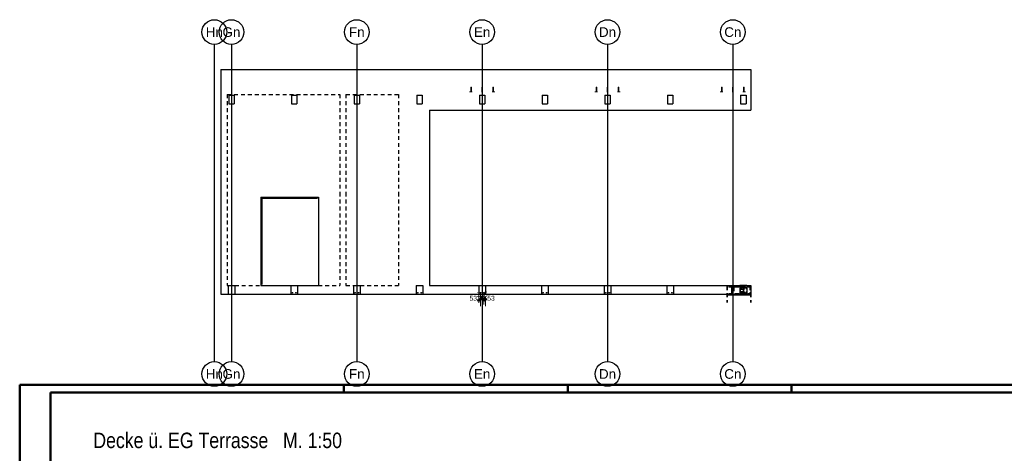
# Model space of a CAD drawing. Header units: millimetres. Extents: x -74 to 79, y 0 to 54.
# Tile 142 of 164: x 0 to 32, y 40 to 54. Entities that reach past the tile are written whole.
import ezdxf
from ezdxf.enums import TextEntityAlignment as Align

# ---------------------------------------------------------------- set-up
doc = ezdxf.new("R2010")
doc.units = ezdxf.units.MM
doc.linetypes.add('HIDDEN', pattern=[0.375, 0.25, -0.125])
for name, color, linetype, lineweight in [('01_Neubau Beschriftung', 7, 'Continuous', 20), ('01_Neubau Türen-Fassade', 7, 'Continuous', 20), ('11_Koordinaten zur Einordnung - nicht mit drucken', 7, 'Continuous', 20), ('Achsen', 7, 'Continuous', 20)]:
    doc.layers.add(name, color=color, linetype=linetype, lineweight=lineweight)
doc.styles.add('Arial', font='arial.ttf')
doc.styles.add('Arial Narrow', font='ARIALN.TTF')
doc.dimstyles.new('Arch_Strakon_dimstyle', dxfattribs={"dimtxt": 15.75, "dimasz": 1, "dimexe": 1.25, "dimexo": 0.0625, "dimgap": 1, "dimtad": 0, "dimdec": 3, "dimzin": 12, "dimdsep": 46, "dimtxsty": 'Arial Narrow', "dimblk": 'Arrowhead_Tick', "dimsah": 1, "dimcen": 0, "dimse1": 1, "dimse2": 1, "dimclrd": 6, "dimclrt": 2, "dimazin": 0, "dimtfac": 1, "dimtdec": 4, "dimtmove": 0, "dimatfit": 3, "dimldrblk": 'NONE', "dimfxl": 1, "dimtvp": 1, "dimtolj": 1, "dimtzin": 0, "dimlwd": 13, "dimarcsym": 2})

# ---------------------------------------------------------------- blocks, each defined once
blk = doc.blocks.new('Arrowhead_Tick')
at = {"color": 2, "linetype": 'Continuous', "lineweight": 35}
blk.add_line((4.4, 4.4), (-4.4, -4.4), dxfattribs=at)
at = {"color": 0, "linetype": 'Continuous', "lineweight": -2}
for p, q in [((-1, 0), (0, 0)), ((0, 20), (0, -10)), ((10, 0), (0, 0))]:
    blk.add_line(p, q, dxfattribs=at)
blk = doc.blocks.new('*D144')
at = {"color": 6, "linetype": 'Continuous', "lineweight": 13}
for p, q in [((14.859, 44.8), (14.849, 44.8)), ((14.869, 44.8), (14.922, 44.8)), ((14.932, 44.8), (14.942, 44.8))]:
    blk.add_line(p, q, dxfattribs=at)
at = {"layer": 'Defpoints', "color": 0}
for p in [(14.869, 44.987), (14.922, 45.039), (14.922, 44.8)]:
    blk.add_point(p, dxfattribs=at)
at = {"color": 6, "lineweight": 13, "xscale": 0.01, "yscale": 0.01, "zscale": 0.01}
blk.add_blockref('Arrowhead_Tick', (14.869, 44.8), dxfattribs=at)
at = {"color": 6, "lineweight": 13, "xscale": 0.01, "yscale": 0.01, "zscale": 0.01, "rotation": 180}
blk.add_blockref('Arrowhead_Tick', (14.922, 44.8), dxfattribs=at)
at = {"color": 2, "lineweight": 35, "insert": (14.691, 44.85), "char_height": 0.1575, "attachment_point": 5, "style": 'Arial Narrow'}
blk.add_mtext('\\A1;53', dxfattribs=at)
blk = doc.blocks.new('_None')
blk = doc.blocks.new('*D145')
at = {"color": 6, "linetype": 'Continuous', "lineweight": 13}
for p, q in [((14.912, 44.85), (14.902, 44.85)), ((14.922, 44.85), (15.037, 44.85)), ((15.047, 44.85), (15.057, 44.85))]:
    blk.add_line(p, q, dxfattribs=at)
at = {"layer": 'Defpoints', "color": 0}
for p in [(14.922, 45.039), (15.037, 45.018), (15.037, 44.85)]:
    blk.add_point(p, dxfattribs=at)
at = {"color": 6, "lineweight": 13, "xscale": 0.01, "yscale": 0.01, "zscale": 0.01}
blk.add_blockref('Arrowhead_Tick', (14.922, 44.85), dxfattribs=at)
at = {"color": 6, "lineweight": 13, "xscale": 0.01, "yscale": 0.01, "zscale": 0.01, "rotation": 180}
blk.add_blockref('Arrowhead_Tick', (15.037, 44.85), dxfattribs=at)
at = {"color": 2, "lineweight": 35, "insert": (14.979, 44.98), "char_height": 0.1575, "attachment_point": 5, "style": 'Arial Narrow'}
blk.add_mtext('\\A1;115', dxfattribs=at)
blk = doc.blocks.new('*D146')
at = {"color": 6, "linetype": 'Continuous', "lineweight": 13}
for p, q in [((15.027, 44.8), (15.017, 44.8)), ((15.037, 44.8), (15.089, 44.8)), ((15.099, 44.8), (15.109, 44.8))]:
    blk.add_line(p, q, dxfattribs=at)
at = {"layer": 'Defpoints', "color": 0}
for p in [(15.037, 45.018), (15.089, 44.987), (15.089, 44.8)]:
    blk.add_point(p, dxfattribs=at)
at = {"color": 6, "lineweight": 13, "xscale": 0.01, "yscale": 0.01, "zscale": 0.01}
blk.add_blockref('Arrowhead_Tick', (15.037, 44.8), dxfattribs=at)
at = {"color": 6, "lineweight": 13, "xscale": 0.01, "yscale": 0.01, "zscale": 0.01, "rotation": 180}
blk.add_blockref('Arrowhead_Tick', (15.089, 44.8), dxfattribs=at)
at = {"color": 2, "lineweight": 35, "insert": (15.267, 44.85), "char_height": 0.1575, "attachment_point": 5, "style": 'Arial Narrow'}
blk.add_mtext('\\A1;53', dxfattribs=at)

msp = doc.modelspace()

# ---------------------------------------------------------------- hatches: boundary and pattern name
at = {"layer": '11_Koordinaten zur Einordnung - nicht mit drucken', "lineweight": 13, "true_color": 0x4682b4}
msp.add_hatch(color=145, dxfattribs=at).paths.add_polyline_path([(23.364247, 44.9766471), (23.514247, 44.9766471), (23.514247, 44.9873471), (23.442797, 44.9873471), (23.442797, 45.2659471), (23.514247, 45.2659471), (23.514247, 45.2766471), (23.364247, 45.2766471), (23.364247, 45.2659471), (23.435697, 45.2659471), (23.435697, 44.9873471), (23.364247, 44.9873471)])

# ---------------------------------------------------------------- linework, layer by layer
at = {"color": 3, "linetype": 'Continuous', "lineweight": 25}
for p, q in [((6.304217, 53.062168), (6.304217, 42.801475)), ((6.859217, 53.062168), (6.859217, 42.801475)), ((10.919217, 53.062168), (10.919217, 42.801475)), ((14.979217, 53.062168), (14.979217, 42.801475)), ((19.039217, 53.062168), (19.039217, 42.801475)), ((23.099217, 53.062168), (23.099217, 42.801475))]:
    msp.add_line(p, q, dxfattribs=at)
at = {"color": 2, "linetype": 'HIDDEN', "lineweight": 35, "ltscale": 0.5}
for p, q in [((22.9141836, 45.2366543), (22.9141836, 44.7166543)), ((23.6792205, 45.2366543), (23.6792205, 44.7166543))]:
    msp.add_line(p, q, dxfattribs=at)
at = {"color": 4, "linetype": 'Continuous', "lineweight": 50}
for p, q in [((72.5, 42.05), (0, 42.05)), ((0, 42.05), (0, 0)), ((72.25, 41.8), (1, 41.8)), ((1, 41.8), (1, 0.25))]:
    msp.add_line(p, q, dxfattribs=at)
at = {"color": 4, "linetype": 'Continuous', "lineweight": 50, "ltscale": 0.2}
for p, q in [((10.5, 42.05), (10.5, 41.8)), ((17.75, 42.05), (17.75, 41.8)), ((25, 42.05), (25, 41.8))]:
    msp.add_line(p, q, dxfattribs=at)
at = {"color": 3, "linetype": 'Continuous', "lineweight": 25}
for centre in [(6.304217, 53.462168), (6.859217, 53.462168), (10.919217, 53.462168), (14.979217, 53.462168), (19.039217, 53.462168), (23.099217, 53.462168), (6.304217, 42.401475), (6.859217, 42.401475), (10.919217, 42.401475), (14.979217, 42.401475), (19.039217, 42.401475), (23.099217, 42.401475)]:
    msp.add_circle(centre, 0.4, dxfattribs=at)
at = {"layer": '01_Neubau Beschriftung', "color": 3, "linetype": 'Continuous', "lineweight": 25}
for p, q in [((23.364247, 45.2766471), (23.514247, 45.2766471)), ((23.364247, 45.2766471), (23.364247, 45.2659471)), ((23.364247, 45.2659471), (23.435697, 45.2659471)), ((23.364247, 44.9873471), (23.435697, 44.9873471)), ((23.364247, 44.9873471), (23.364247, 44.9766471)), ((23.364247, 44.9766471), (23.514247, 44.9766471)), ((23.435697, 45.2659471), (23.435697, 44.9873471)), ((23.442797, 45.2659471), (23.514247, 45.2659471)), ((23.442797, 45.2659471), (23.442797, 44.9873471)), ((23.442797, 44.9873471), (23.514247, 44.9873471)), ((23.514247, 45.2766471), (23.514247, 45.2659471)), ((23.514247, 44.9873471), (23.514247, 44.9766471))]:
    msp.add_line(p, q, dxfattribs=at)
at = {"layer": '01_Neubau Türen-Fassade', "color": 6, "linetype": 'HIDDEN', "lineweight": 13, "ltscale": 0.5}
for p, q in [((14.6141157, 51.6766483), (14.6147247, 51.6766483)), ((14.6141157, 51.6766483), (14.6141157, 51.5316483)), ((14.6147247, 51.6766483), (14.6164588, 51.6766483)), ((14.6162023, 51.6766483), (14.6162023, 51.5316483)), ((14.6164588, 51.6766483), (14.6190542, 51.6766483)), ((14.6190542, 51.6766483), (14.6221157, 51.6766483)), ((14.6221157, 51.6766483), (14.6251772, 51.6766483)), ((14.6251772, 51.6766483), (14.6277726, 51.6766483)), ((14.6277726, 51.6766483), (14.6295067, 51.6766483)), ((14.6280291, 51.6766483), (14.6280291, 51.5316483)), ((14.6295067, 51.6766483), (14.6301157, 51.6766483)), ((14.6301157, 51.6766483), (14.6301157, 51.5316483)), ((14.9712046, 51.6766483), (14.9718136, 51.6766483)), ((14.9712046, 51.6766483), (14.9712046, 51.5316483)), ((14.9718136, 51.6766483), (14.9735478, 51.6766483)), ((14.9735478, 51.6766483), (14.9761432, 51.6766483)), ((14.9761432, 51.6766483), (14.9792046, 51.6766483)), ((14.9792046, 51.6766483), (14.9822661, 51.6766483)), ((14.9822661, 51.6766483), (14.9848615, 51.6766483)), ((14.9848615, 51.6766483), (14.9865957, 51.6766483)), ((14.9865957, 51.6766483), (14.9872046, 51.6766483)), ((14.9872046, 51.6766483), (14.9872046, 51.5316483)), ((15.3297078, 51.6766483), (15.3303167, 51.6766483)), ((15.3297078, 51.6766483), (15.3297078, 51.5316483)), ((15.3303167, 51.6766483), (15.3320509, 51.6766483)), ((15.3320509, 51.6766483), (15.3346463, 51.6766483)), ((15.3334973, 51.6766483), (15.3334973, 51.5316483)), ((15.3346463, 51.6766483), (15.3377078, 51.6766483)), ((15.3377078, 51.6766483), (15.3407692, 51.6766483)), ((15.3407692, 51.6766483), (15.3433646, 51.6766483)), ((15.3419182, 51.6766483), (15.3419182, 51.5316483)), ((15.3433646, 51.6766483), (15.3450988, 51.6766483)), ((15.3450988, 51.6766483), (15.3457078, 51.6766483)), ((15.3457078, 51.6766483), (15.3457078, 51.5316483)), ((18.674122, 51.6766483), (18.6747309, 51.6766483)), ((18.674122, 51.6766483), (18.674122, 51.5316483)), ((18.6747309, 51.6766483), (18.6764651, 51.6766483)), ((18.6762086, 51.6766483), (18.6762086, 51.5316483)), ((18.6764651, 51.6766483), (18.6790605, 51.6766483)), ((18.6790605, 51.6766483), (18.682122, 51.6766483)), ((18.682122, 51.6766483), (18.6851834, 51.6766483)), ((18.6851834, 51.6766483), (18.6877788, 51.6766483)), ((18.6877788, 51.6766483), (18.689513, 51.6766483)), ((18.6880353, 51.6766483), (18.6880353, 51.5316483)), ((18.689513, 51.6766483), (18.690122, 51.6766483)), ((18.690122, 51.6766483), (18.690122, 51.5316483)), ((19.0312109, 51.6766483), (19.0318199, 51.6766483)), ((19.0312109, 51.6766483), (19.0312109, 51.5316483)), ((19.0318199, 51.6766483), (19.033554, 51.6766483)), ((19.033554, 51.6766483), (19.0361494, 51.6766483)), ((19.0361494, 51.6766483), (19.0392109, 51.6766483)), ((19.0392109, 51.6766483), (19.0422724, 51.6766483)), ((19.0422724, 51.6766483), (19.0448678, 51.6766483)), ((19.0448678, 51.6766483), (19.0466019, 51.6766483)), ((19.0466019, 51.6766483), (19.0472109, 51.6766483)), ((19.0472109, 51.6766483), (19.0472109, 51.5316483)), ((19.389714, 51.6766483), (19.390323, 51.6766483)), ((19.389714, 51.6766483), (19.389714, 51.5316483)), ((19.390323, 51.6766483), (19.3920572, 51.6766483)), ((19.3920572, 51.6766483), (19.3946526, 51.6766483)), ((19.3935036, 51.6766483), (19.3935036, 51.5316483)), ((19.3946526, 51.6766483), (19.397714, 51.6766483)), ((19.397714, 51.6766483), (19.4007755, 51.6766483)), ((19.4007755, 51.6766483), (19.4033709, 51.6766483)), ((19.4019245, 51.6766483), (19.4019245, 51.5316483)), ((19.4033709, 51.6766483), (19.4051051, 51.6766483)), ((19.4051051, 51.6766483), (19.405714, 51.6766483)), ((19.405714, 51.6766483), (19.405714, 51.5316483)), ((22.7341282, 51.6766483), (22.7347372, 51.6766483)), ((22.7341282, 51.6766483), (22.7341282, 51.5316483)), ((22.7347372, 51.6766483), (22.7364714, 51.6766483)), ((22.7362149, 51.6766483), (22.7362149, 51.5316483)), ((22.7364714, 51.6766483), (22.7390668, 51.6766483)), ((22.7390668, 51.6766483), (22.7421282, 51.6766483)), ((22.7421282, 51.6766483), (22.7451897, 51.6766483)), ((22.7451897, 51.6766483), (22.7477851, 51.6766483)), ((22.7477851, 51.6766483), (22.7495193, 51.6766483)), ((22.7480416, 51.6766483), (22.7480416, 51.5316483)), ((22.7495193, 51.6766483), (22.7501282, 51.6766483)), ((22.7501282, 51.6766483), (22.7501282, 51.5316483)), ((23.0912172, 51.6766483), (23.0918261, 51.6766483)), ((23.0912172, 51.6766483), (23.0912172, 51.5316483)), ((23.0918261, 51.6766483), (23.0935603, 51.6766483)), ((23.0935603, 51.6766483), (23.0961557, 51.6766483)), ((23.0961557, 51.6766483), (23.0992172, 51.6766483)), ((23.0992172, 51.6766483), (23.1022786, 51.6766483)), ((23.1022786, 51.6766483), (23.104874, 51.6766483)), ((23.104874, 51.6766483), (23.1066082, 51.6766483)), ((23.1066082, 51.6766483), (23.1072172, 51.6766483)), ((23.1072172, 51.6766483), (23.1072172, 51.5316483)), ((23.4497203, 51.6766483), (23.4503293, 51.6766483)), ((23.4497203, 51.6766483), (23.4497203, 51.5316483)), ((23.4503293, 51.6766483), (23.4520635, 51.6766483)), ((23.4520635, 51.6766483), (23.4546588, 51.6766483)), ((23.4535099, 51.6766483), (23.4535099, 51.5316483)), ((23.4546588, 51.6766483), (23.4577203, 51.6766483)), ((23.4577203, 51.6766483), (23.4607818, 51.6766483)), ((23.4607818, 51.6766483), (23.4633772, 51.6766483)), ((23.4619308, 51.6766483), (23.4619308, 51.5316483)), ((23.4633772, 51.6766483), (23.4651113, 51.6766483)), ((23.4651113, 51.6766483), (23.4657203, 51.6766483)), ((23.4657203, 51.6766483), (23.4657203, 51.5316483)), ((14.5690827, 51.5316483), (14.597367, 51.5316483)), ((14.5690827, 51.5316483), (14.5690827, 51.5266483)), ((14.5690827, 51.5266483), (14.597367, 51.5266483)), ((14.597367, 51.5316483), (14.6557881, 51.5316483)), ((14.597367, 51.5316483), (14.597367, 51.5266483)), ((14.597367, 51.5266483), (14.6557881, 51.5266483)), ((14.5992196, 51.5316483), (14.5992196, 51.5266483)), ((14.6557881, 51.5316483), (14.6557881, 51.5266483)), ((14.9592046, 51.5316483), (14.9992046, 51.5316483)), ((14.9592046, 51.5316483), (14.9592046, 51.5266483)), ((14.9592046, 51.5266483), (14.9992046, 51.5266483)), ((14.9992046, 51.5316483), (14.9992046, 51.5266483)), ((15.3026211, 51.5316483), (15.3624565, 51.5316483)), ((15.3026211, 51.5316483), (15.3026211, 51.5266483)), ((15.3026211, 51.5266483), (15.3624565, 51.5266483)), ((15.3591897, 51.5316483), (15.3591897, 51.5266483)), ((15.3624565, 51.5316483), (15.3907408, 51.5316483)), ((15.3624565, 51.5316483), (15.3624565, 51.5266483)), ((15.3624565, 51.5266483), (15.3907408, 51.5266483)), ((15.3907408, 51.5316483), (15.3907408, 51.5266483)), ((18.629089, 51.5316483), (18.6573732, 51.5316483)), ((18.629089, 51.5316483), (18.629089, 51.5266483)), ((18.629089, 51.5266483), (18.6573732, 51.5266483)), ((18.6573732, 51.5316483), (18.7157944, 51.5316483)), ((18.6573732, 51.5316483), (18.6573732, 51.5266483)), ((18.6573732, 51.5266483), (18.7157944, 51.5266483)), ((18.6592259, 51.5316483), (18.6592259, 51.5266483)), ((18.7157944, 51.5316483), (18.7157944, 51.5266483)), ((19.0192109, 51.5316483), (19.0592109, 51.5316483)), ((19.0192109, 51.5316483), (19.0192109, 51.5266483)), ((19.0192109, 51.5266483), (19.0592109, 51.5266483)), ((19.0592109, 51.5316483), (19.0592109, 51.5266483)), ((19.3626274, 51.5316483), (19.4224628, 51.5316483)), ((19.3626274, 51.5316483), (19.3626274, 51.5266483)), ((19.3626274, 51.5266483), (19.4224628, 51.5266483)), ((19.4191959, 51.5316483), (19.4191959, 51.5266483)), ((19.4224628, 51.5316483), (19.450747, 51.5316483)), ((19.4224628, 51.5316483), (19.4224628, 51.5266483)), ((19.4224628, 51.5266483), (19.450747, 51.5266483)), ((19.450747, 51.5316483), (19.450747, 51.5266483)), ((22.6890952, 51.5316483), (22.7173795, 51.5316483)), ((22.6890952, 51.5316483), (22.6890952, 51.5266483)), ((22.6890952, 51.5266483), (22.7173795, 51.5266483)), ((22.7173795, 51.5316483), (22.7758007, 51.5316483)), ((22.7173795, 51.5316483), (22.7173795, 51.5266483)), ((22.7173795, 51.5266483), (22.7758007, 51.5266483)), ((22.7192321, 51.5316483), (22.7192321, 51.5266483)), ((22.7758007, 51.5316483), (22.7758007, 51.5266483)), ((23.0792172, 51.5316483), (23.1192172, 51.5316483)), ((23.0792172, 51.5316483), (23.0792172, 51.5266483)), ((23.0792172, 51.5266483), (23.1192172, 51.5266483)), ((23.1192172, 51.5316483), (23.1192172, 51.5266483)), ((23.4226337, 51.5316483), (23.482469, 51.5316483)), ((23.4226337, 51.5316483), (23.4226337, 51.5266483)), ((23.4226337, 51.5266483), (23.482469, 51.5266483)), ((23.4792022, 51.5316483), (23.4792022, 51.5266483)), ((23.482469, 51.5316483), (23.5107533, 51.5316483)), ((23.482469, 51.5316483), (23.482469, 51.5266483)), ((23.482469, 51.5266483), (23.5107533, 51.5266483)), ((23.5107533, 51.5316483), (23.5107533, 51.5266483)), ((22.9701522, 45.2266543), (23.1683879, 45.2266543)), ((22.9701522, 45.2266543), (22.9701522, 45.2096543)), ((22.9701522, 45.2096543), (23.1683879, 45.2096543)), ((22.9701522, 45.0036543), (23.1683879, 45.0036543)), ((22.9701522, 45.0036543), (22.9701522, 44.9866543)), ((23.1327867, 45.2096543), (23.1327867, 45.0036543)), ((23.1469289, 45.2096543), (23.1469289, 45.0036543)), ((23.1683879, 45.2266543), (23.5077992, 45.2266543)), ((23.1683879, 45.2266543), (23.1683879, 45.2096543)), ((23.1683879, 45.2096543), (23.3310225, 45.2096543)), ((23.1683879, 45.0036543), (23.3310225, 45.0036543)), ((23.1683879, 45.0036543), (23.1683879, 44.9866543)), ((23.246108, 45.2266543), (23.246108, 45.2096543)), ((23.2659369, 45.2266543), (23.2659369, 45.2096543)), ((23.3095634, 45.2266543), (23.3095634, 45.2096543)), ((23.3095634, 45.0036543), (23.3095634, 44.9866543)), ((23.329247, 45.2366543), (23.549247, 45.2366543)), ((23.329247, 44.9866543), (23.549247, 44.9866543)), ((23.3310225, 45.2096543), (23.3451646, 45.2096543)), ((23.3310225, 45.2096543), (23.3310225, 45.0036543)), ((23.3310225, 45.0036543), (23.3451646, 45.0036543)), ((23.3451646, 45.2096543), (23.5077992, 45.2096543)), ((23.3451646, 45.2096543), (23.3451646, 45.0036543)), ((23.3451646, 45.0036543), (23.5077992, 45.0036543)), ((23.346108, 45.2266543), (23.346108, 45.2096543)), ((23.3659369, 45.2266543), (23.3659369, 45.2096543)), ((23.5077992, 45.2266543), (23.5077992, 45.2096543)), ((23.5077992, 45.0036543), (23.5077992, 44.9866543)), ((23.5923698, 45.2266543), (23.6492008, 45.2266543)), ((23.5923698, 45.2266543), (23.5923698, 45.2096543)), ((23.5923698, 45.2096543), (23.6492008, 45.2096543)), ((23.5923698, 45.0036543), (23.6492008, 45.0036543)), ((23.5923698, 45.0036543), (23.5923698, 44.9866543)), ((23.6492205, 45.2366543), (23.6492205, 44.9866543)), ((23.6792205, 45.1949654), (23.6492205, 45.194965)), ((23.6792205, 45.1739654), (23.6492205, 45.173965)), ((23.6792205, 45.0389654), (23.6492205, 45.038965)), ((23.6792205, 45.0179654), (23.6492205, 45.017965))]:
    msp.add_line(p, q, dxfattribs=at)
at = {"layer": '01_Neubau Türen-Fassade', "color": 3, "linetype": 'HIDDEN', "lineweight": 25, "ltscale": 0.5}
for p, q in [((6.7192172, 51.4466483), (10.369241, 51.4466483)), ((6.7192172, 51.4466483), (6.7192172, 48.2666543)), ((10.369241, 51.4466483), (10.369241, 48.2666543)), ((10.569241, 51.4466483), (12.269241, 51.4466483)), ((10.569241, 51.4466483), (10.569241, 48.2666543)), ((12.269241, 51.4466483), (12.269241, 48.2666543)), ((6.7192172, 48.2666543), (6.7192172, 45.2666543)), ((10.369241, 48.2666543), (10.369241, 45.2666543)), ((10.569241, 48.2666543), (10.569241, 45.2666543)), ((12.269241, 48.2666543), (12.269241, 45.2666543)), ((6.7192172, 45.2666543), (6.749217, 45.2666543)), ((6.969217, 45.2666543), (7.8142172, 45.2666543)), ((8.8220197, 45.0325014), (8.8220202, 45.0325)), ((8.8276887, 45.0187769), (8.8276892, 45.0187754)), ((8.8357442, 45.0381704), (8.8357448, 45.0381689)), ((8.8414132, 45.0244459), (8.8414137, 45.0244444)), ((8.9370197, 45.0324023), (8.9370202, 45.0324008)), ((8.9426887, 45.0186778), (8.9426892, 45.0186763)), ((8.9507442, 45.0380713), (8.9507448, 45.0380698)), ((8.9564132, 45.0243467), (8.9564137, 45.0243453)), ((9.6742172, 45.2666543), (10.369241, 45.2666543)), ((10.569241, 45.2666543), (10.809217, 45.2666543)), ((10.8520197, 45.0325014), (10.8520202, 45.0325)), ((10.8576887, 45.0187769), (10.8576892, 45.0187754)), ((10.8657442, 45.0381704), (10.8657448, 45.0381689)), ((10.8714132, 45.0244459), (10.8714137, 45.0244444)), ((10.9670197, 45.0324023), (10.9670202, 45.0324008)), ((10.9726887, 45.0186778), (10.9726892, 45.0186763)), ((10.9807442, 45.0380713), (10.9807448, 45.0380698)), ((10.9864132, 45.0243467), (10.9864137, 45.0243453)), ((11.029217, 45.2666543), (12.269241, 45.2666543)), ((12.8820197, 45.0325014), (12.8820202, 45.0325)), ((12.8876887, 45.0187769), (12.8876892, 45.0187754)), ((12.8957442, 45.0381704), (12.8957448, 45.0381689)), ((12.9014132, 45.0244459), (12.9014137, 45.0244444)), ((12.9970197, 45.0324023), (12.9970202, 45.0324008)), ((13.0026887, 45.0186778), (13.0026892, 45.0186763)), ((13.0107442, 45.0380713), (13.0107448, 45.0380698)), ((13.0164132, 45.0243467), (13.0164137, 45.0243453)), ((14.9120197, 45.0325014), (14.9120202, 45.0325)), ((14.9176887, 45.0187769), (14.9176892, 45.0187754)), ((14.9257442, 45.0381704), (14.9257448, 45.0381689)), ((14.9314132, 45.0244459), (14.9314137, 45.0244444)), ((15.0270197, 45.0324023), (15.0270202, 45.0324008)), ((15.0326887, 45.0186778), (15.0326892, 45.0186763)), ((15.0407442, 45.0380713), (15.0407448, 45.0380698)), ((15.0464132, 45.0243467), (15.0464137, 45.0243453)), ((16.9420197, 45.0324942), (16.9420202, 45.0324928)), ((16.9476887, 45.0187697), (16.9476892, 45.0187682)), ((16.9557442, 45.0381632), (16.9557448, 45.0381617)), ((16.9614132, 45.0244387), (16.9614137, 45.0244372)), ((17.0570197, 45.0323951), (17.0570202, 45.0323937)), ((17.0626887, 45.0186706), (17.0626892, 45.0186691)), ((17.0707442, 45.0380641), (17.0707448, 45.0380626)), ((17.0764132, 45.0243396), (17.0764137, 45.0243381)), ((18.9720197, 45.0324942), (18.9720202, 45.0324928)), ((18.9776887, 45.0187697), (18.9776892, 45.0187682)), ((18.9857442, 45.0381632), (18.9857448, 45.0381617)), ((18.9914132, 45.0244387), (18.9914137, 45.0244372)), ((19.0870197, 45.0323951), (19.0870202, 45.0323937)), ((19.0926887, 45.0186706), (19.0926892, 45.0186691)), ((19.1007442, 45.0380641), (19.1007448, 45.0380626)), ((19.1064132, 45.0243396), (19.1064137, 45.0243381)), ((21.0020195, 45.0324948), (21.0020201, 45.0324932)), ((21.0076885, 45.0187702), (21.007689, 45.0187686)), ((21.0157441, 45.0381637), (21.0157446, 45.0381621)), ((21.021413, 45.0244392), (21.0214136, 45.0244376)), ((21.1170195, 45.0323957), (21.1170201, 45.0323941)), ((21.1226885, 45.0186711), (21.122689, 45.0186695)), ((21.1307441, 45.0380646), (21.1307446, 45.038063)), ((21.136413, 45.0243401), (21.1364136, 45.0243385)), ((23.329247, 45.2666543), (23.549247, 45.2666543)), ((23.349247, 45.2246543), (23.529247, 45.2246543)), ((23.349247, 45.2246543), (23.349247, 45.1446543)), ((23.349247, 45.1446543), (23.529247, 45.1446543)), ((23.349247, 45.0686543), (23.529247, 45.0686543)), ((23.349247, 45.0686543), (23.349247, 44.9886543)), ((23.349247, 44.9886543), (23.529247, 44.9886543)), ((23.529247, 45.2246543), (23.529247, 45.1446543)), ((23.529247, 45.0686543), (23.529247, 44.9886543)), ((23.6492002, 45.194965), (23.6492002, 45.1941697)), ((23.6492002, 45.1941697), (23.6492002, 45.191897)), ((23.6492002, 45.191897), (23.6492003, 45.1884928)), ((23.6492003, 45.1884928), (23.6492003, 45.1844754)), ((23.6492003, 45.1844754), (23.6492004, 45.1804564)), ((23.6492004, 45.1804564), (23.6492004, 45.1770477)), ((23.6492004, 45.1770477), (23.6492004, 45.1747682)), ((23.6492004, 45.1747682), (23.6492005, 45.173965)), ((23.6492023, 45.038965), (23.6492023, 45.0381697)), ((23.6492023, 45.0381697), (23.6492023, 45.035897)), ((23.6492023, 45.035897), (23.6492023, 45.0324928)), ((23.6492023, 45.0324928), (23.6492024, 45.0284754)), ((23.6492024, 45.0284754), (23.6492025, 45.0244564)), ((23.6492025, 45.0244564), (23.6492025, 45.0210477)), ((23.6492025, 45.0210477), (23.6492025, 45.0187682)), ((23.6492025, 45.0187682), (23.6492025, 45.017965))]:
    msp.add_line(p, q, dxfattribs=at)
for centre in [(23.3892205, 45.1846543), (23.3892205, 45.0286543), (23.4892205, 45.1846543), (23.4892205, 45.0286543)]:
    msp.add_circle(centre, 0.0105, dxfattribs=at)
at = {"layer": 'Achsen', "color": 3, "linetype": 'Continuous', "lineweight": 25}
for p, q in [((6.5192172, 52.2466483), (6.7692172, 52.2466483)), ((6.5192172, 52.2466483), (6.5192172, 51.6966483)), ((6.7692172, 52.2466483), (23.3792205, 52.2466483)), ((23.3792205, 52.2466483), (23.6792205, 52.2466483)), ((23.6792205, 52.2466483), (23.6792205, 51.6966483)), ((6.5192172, 51.6966483), (6.5192172, 51.4466483)), ((23.6792205, 51.6966483), (23.6792205, 51.5166483)), ((6.5192172, 51.4466483), (6.5192172, 48.2666543)), ((6.769217, 51.4166483), (6.949217, 51.4166483)), ((6.7692172, 51.4166483), (6.7692172, 51.1366483)), ((6.949217, 51.4166483), (6.949217, 51.1366483)), ((8.799217, 51.4166483), (8.979217, 51.4166483)), ((8.799217, 51.4166483), (8.799217, 51.1366483)), ((8.979217, 51.4166483), (8.979217, 51.1366483)), ((10.829217, 51.4166483), (11.009217, 51.4166483)), ((10.829217, 51.4166483), (10.829217, 51.1366483)), ((11.009217, 51.4166483), (11.009217, 51.1366483)), ((12.859217, 51.4166483), (13.039217, 51.4166483)), ((12.859217, 51.4166483), (12.859217, 51.1366483)), ((13.039217, 51.4166483), (13.039217, 51.1366483)), ((14.889217, 51.4166483), (15.069217, 51.4166483)), ((14.889217, 51.4166483), (14.889217, 51.1366483)), ((15.069217, 51.4166483), (15.069217, 51.1366483)), ((16.919217, 51.4166483), (17.099217, 51.4166483)), ((16.919217, 51.4166483), (16.919217, 51.1366483)), ((17.099217, 51.4166483), (17.099217, 51.1366483)), ((18.949217, 51.4166483), (19.129217, 51.4166483)), ((18.949217, 51.4166483), (18.949217, 51.1366483)), ((19.129217, 51.4166483), (19.129217, 51.1366483)), ((20.979217, 51.4166483), (21.159217, 51.4166483)), ((20.979217, 51.4166483), (20.979217, 51.1366483)), ((21.159217, 51.4166483), (21.159217, 51.1366483)), ((23.3492172, 51.4166483), (23.5292172, 51.4166483)), ((23.349247, 51.4166483), (23.349247, 51.1366483)), ((23.529247, 51.4166483), (23.529247, 51.1366483)), ((23.6792205, 51.5166483), (23.6792205, 50.9366483)), ((6.769217, 51.1366483), (6.949217, 51.1366483)), ((8.799217, 51.1366483), (8.979217, 51.1366483)), ((10.829217, 51.1366483), (11.009217, 51.1366483)), ((12.859217, 51.1366483), (13.039217, 51.1366483)), ((14.889217, 51.1366483), (15.069217, 51.1366483)), ((16.919217, 51.1366483), (17.099217, 51.1366483)), ((18.949217, 51.1366483), (19.129217, 51.1366483)), ((20.979217, 51.1366483), (21.159217, 51.1366483)), ((23.3492172, 51.1366483), (23.5292172, 51.1366483)), ((13.269241, 50.9366483), (23.6792172, 50.9366483)), ((13.269241, 50.9366483), (13.269241, 48.2666543)), ((6.5192172, 48.2666543), (6.5192172, 45.2666543)), ((13.269241, 48.2666543), (13.269241, 45.2666543)), ((7.8142172, 48.1166543), (9.6742172, 48.1166543)), ((7.8142172, 48.1166543), (7.8142172, 45.2666543)), ((9.6742172, 48.1166543), (9.6742172, 45.2666543)), ((6.5192172, 45.2666543), (6.5192172, 44.9866543)), ((6.5192172, 44.9866543), (6.749217, 44.9866543)), ((6.749217, 45.2666543), (6.969217, 45.2666543)), ((6.749217, 45.2666543), (6.749217, 44.9866543)), ((6.749217, 44.9866543), (6.969217, 44.9866543)), ((6.969217, 45.2666543), (6.969217, 44.9866543)), ((6.969217, 44.9866543), (8.779217, 44.9866543)), ((7.8142172, 45.2666543), (8.779217, 45.2666543)), ((8.779217, 45.2666543), (8.999217, 45.2666543)), ((8.779217, 45.2666543), (8.779217, 44.9866543)), ((8.779217, 44.9866543), (8.999217, 44.9866543)), ((8.999217, 45.2666543), (9.6742172, 45.2666543)), ((8.999217, 45.2666543), (8.999217, 44.9866543)), ((8.999217, 44.9866543), (10.809217, 44.9866543)), ((10.809217, 45.2666543), (11.029217, 45.2666543)), ((10.809217, 45.2666543), (10.809217, 44.9866543)), ((10.809217, 44.9866543), (11.029217, 44.9866543)), ((11.029217, 45.2666543), (11.029217, 44.9866543)), ((11.029217, 44.9866543), (12.839217, 44.9866543)), ((12.839217, 45.2666543), (13.059217, 45.2666543)), ((12.839217, 45.2666543), (12.839217, 44.9866543)), ((12.839217, 44.9866543), (13.059217, 44.9866543)), ((13.059217, 45.2666543), (13.059217, 44.9866543)), ((13.059217, 44.9866543), (14.869217, 44.9866543)), ((13.269241, 45.2666543), (14.869217, 45.2666543)), ((14.869217, 45.2666543), (15.089217, 45.2666543)), ((14.869217, 45.2666543), (14.869217, 44.9866543)), ((14.869217, 44.9866543), (15.089217, 44.9866543)), ((15.089217, 45.2666543), (16.899217, 45.2666543)), ((15.089217, 45.2666543), (15.089217, 44.9866543)), ((15.089217, 44.9866543), (16.899217, 44.9866543)), ((16.899217, 45.2666543), (17.119217, 45.2666543)), ((16.899217, 45.2666543), (16.899217, 44.9866543)), ((16.899217, 44.9866543), (17.119217, 44.9866543)), ((17.119217, 45.2666543), (18.929217, 45.2666543)), ((17.119217, 45.2666543), (17.119217, 44.9866543)), ((17.119217, 44.9866543), (18.929217, 44.9866543)), ((18.929217, 45.2666543), (19.149217, 45.2666543)), ((18.929217, 45.2666543), (18.929217, 44.9866543)), ((18.929217, 44.9866543), (19.149217, 44.9866543)), ((19.149217, 45.2666543), (20.959217, 45.2666543)), ((19.149217, 45.2666543), (19.149217, 44.9866543)), ((19.149217, 44.9866543), (20.959217, 44.9866543)), ((20.959217, 45.2666543), (21.179217, 45.2666543)), ((20.959217, 45.2666543), (20.959217, 44.9866543)), ((20.959217, 44.9866543), (21.179217, 44.9866543)), ((21.179217, 45.2666543), (23.329247, 45.2666543)), ((21.179217, 45.2666543), (21.179217, 44.9866543)), ((21.179217, 44.9866543), (23.0592205, 44.9866543)), ((23.0592205, 45.2366543), (23.329247, 45.2366543)), ((23.0592205, 45.2366543), (23.0592205, 44.9866543)), ((23.0592205, 44.9866543), (23.329247, 44.9866543)), ((23.1422694, 44.9666543), (23.1424194, 44.9866543)), ((23.329247, 45.2766471), (23.364247, 45.2766471)), ((23.329247, 45.2766471), (23.329247, 44.9766471)), ((23.329247, 44.9766471), (23.364247, 44.9766471)), ((23.514247, 45.2766471), (23.549247, 45.2766471)), ((23.514247, 44.9766471), (23.549247, 44.9766471)), ((23.549247, 45.2766471), (23.549247, 44.9766471)), ((23.549247, 45.2666543), (23.6792205, 45.2666543)), ((23.549247, 45.2366543), (23.6492205, 45.2366543)), ((23.549247, 44.9866543), (23.6491942, 44.9866543)), ((23.6491942, 44.9866543), (23.6792205, 44.9866543)), ((23.6492205, 45.2366543), (23.6792205, 45.2366543)), ((23.6792205, 45.2666543), (23.6792205, 45.2366543)), ((23.6792205, 45.2366543), (23.6792205, 44.9866543)), ((22.9141836, 44.9666543), (23.1422694, 44.9666543)), ((23.1422694, 44.9666543), (23.6792172, 44.9666543))]:
    msp.add_line(p, q, dxfattribs=at)
at = {"layer": 'Achsen', "color": 2, "linetype": 'Continuous', "lineweight": 35}
for q in [(9.6442172, 48.0866543), (7.8442172, 45.2966543)]:
    msp.add_line((7.8442172, 48.0866543), q, dxfattribs=at)
at = {"layer": 'Achsen', "color": 3, "linetype": 'Continuous', "lineweight": 25}
for centre in [(8.8317165, 45.0284736), (8.9467165, 45.0283745), (10.8617165, 45.0284736), (10.9767165, 45.0283745), (12.8917165, 45.0284736), (13.0067165, 45.0283745), (14.9217165, 45.0284736), (15.0367165, 45.0283745), (16.9517165, 45.0284665), (17.0667165, 45.0283673), (18.9817165, 45.0284665), (19.0967165, 45.0283673), (21.0117163, 45.028467), (21.1267163, 45.0283679)]:
    msp.add_circle(centre, 0.0105, dxfattribs=at)

# ---------------------------------------------------------------- texts
at = {"color": 1, "lineweight": 70, "style": 'Arial'}
for s, p in [('Hn', (6.304217, 53.462168)), ('Gn', (6.859217, 53.462168)), ('Fn', (10.919217, 53.462168)), ('En', (14.979217, 53.462168)), ('Dn', (19.039217, 53.462168)), ('Cn', (23.099217, 53.462168)), ('Hn', (6.304217, 42.401475)), ('Gn', (6.859217, 42.401475)), ('Fn', (10.919217, 42.401475)), ('En', (14.979217, 42.401475)), ('Dn', (19.039217, 42.401475)), ('Cn', (23.099217, 42.401475))]:
    msp.add_text(s, height=0.31141607, dxfattribs=at).set_placement(p, align=Align.MIDDLE_CENTER)
at = {"color": 1, "lineweight": 70, "style": 'Arial Narrow'}
msp.add_text('Decke ü. EG Terrasse   M. 1:50', height=0.5, dxfattribs=at).set_placement((2.3852255, 40.0029097))

# ---------------------------------------------------------------- dimensions: what is measured, and where the dimension line sits
at = {"lineweight": 35}
for base, p1, p2, text, override, picture, middle in [((14.9217165, 44.8), (14.869217, 44.9866543), (14.9217165, 45.0389736), '53', {"dimscale": 0.01, "dimtxt": 15.75, "dimasz": 1, "dimgap": 5, "dimtad": 1, "dimjust": 0, "dimtih": 0, "dimtoh": 0, "dimdec": 3, "dimdsep": 46, "dimtxsty": 'Arial Narrow', "dimclrd": 6, "dimclrt": 2, "dimtix": 0, "dimtofl": 255, "dimtmove": 2, "dimatfit": 2, "dimfxl": 0, "dimfxlon": 0, "dimtvp": 31.746032, "dimlwd": 13}, '*D144', (14.691242, 44.85)), ((15.0367165, 44.85), (14.9217165, 45.0389736), (15.0367165, 45.0178745), '115', {"dimscale": 0.01, "dimtxt": 15.75, "dimasz": 1, "dimgap": 5, "dimtad": 1, "dimjust": 0, "dimtih": 0, "dimtoh": 0, "dimdec": 3, "dimdsep": 46, "dimtxsty": 'Arial Narrow', "dimclrd": 6, "dimclrt": 2, "dimtix": 1, "dimtofl": 255, "dimtmove": 0, "dimatfit": 2, "dimfxl": 0, "dimfxlon": 0, "dimtvp": 31.746032, "dimlwd": 13}, '*D145', (14.9792165, 44.85)), ((15.089217, 44.8), (15.0367165, 45.0178745), (15.089217, 44.9866543), '53', {"dimscale": 0.01, "dimtxt": 15.75, "dimasz": 1, "dimgap": 5, "dimtad": 1, "dimjust": 4, "dimtih": 0, "dimtoh": 0, "dimdec": 3, "dimdsep": 46, "dimtxsty": 'Arial Narrow', "dimclrd": 6, "dimclrt": 2, "dimtix": 0, "dimtofl": 255, "dimtmove": 2, "dimatfit": 2, "dimfxl": 0, "dimfxlon": 0, "dimtvp": 31.746032, "dimlwd": 13}, '*D146', (15.267192, 44.85))]:
    dim = msp.add_linear_dim(base=base, p1=p1, p2=p2, text=text, dimstyle='Arch_Strakon_dimstyle', override=override, dxfattribs=at)
    dim.commit()
    dim.dimension.update_dxf_attribs({"geometry": picture, "text_midpoint": middle, "dimtype": 160})

doc.saveas('drawing.dxf')
